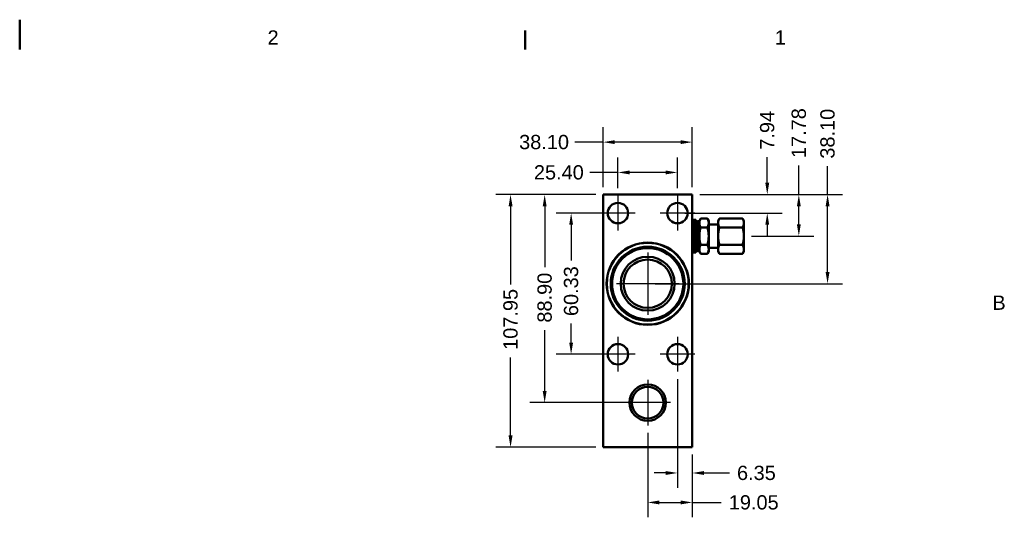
# Model space of a CAD drawing. Header units: millimetres. Extents: x 7 to 857, y -1 to 540.
# Tile 4 of 4: x 432 to 852, y 327 to 540. Entities that reach past the tile are written whole.
import ezdxf

# ---------------------------------------------------------------- set-up
doc = ezdxf.new("R2010")
doc.units = ezdxf.units.MM
doc.header["$LTSCALE"] = 2
doc.layers.get('0').update_dxf_attribs({"lineweight": 25})
for name, color, linetype, lineweight in [('Border_0', 7, 'Continuous', 50), ('Border_2', 7, 'Continuous', 50), ('Center Mark(CL)', 7, 'Continuous', 25), ('Dimensions(CL)', 7, 'Continuous', 25), ('Visible Edges(CL)', 7, 'Continuous', 50)]:
    doc.layers.add(name, color=color, linetype=linetype, lineweight=lineweight)
doc.styles.add('ALIGNED-CL', font='arial.ttf')
doc.dimstyles.new('MM-2PLC-CL', dxfattribs={"dimscale": 2, "dimtxt": 3.048, "dimasz": 2.5, "dimexe": 3.175, "dimexo": 1.5875, "dimgap": 1.6002, "dimtad": 0, "dimtoh": 1, "dimrnd": 1e-08, "dimzin": 0, "dimdsep": 46, "dimtxsty": 'ALIGNED-CL', "dimcen": 0.09, "dimdle": 10, "dimclrd": 7, "dimclre": 7, "dimclrt": 250, "dimadec": 1, "dimazin": 0, "dimtfac": 1, "dimtofl": 0, "dimtmove": 0, "dimatfit": 3, "dimfxl": 0, "dimtolj": 1, "dimtzin": 0, "dimlwd": 25, "dimlwe": 25, "dimarcsym": 0})

# ---------------------------------------------------------------- blocks, each defined once
blk = doc.blocks.new('Borders Default Border')
at = {"layer": 'Border_0'}
blk.add_line((323.85, 263.65), (323.85, 267.72), dxfattribs=at)
at = {"layer": 'Border_0', "flags": 128}
blk.add_lwpolyline([(215.9, 270), (215.9, 263.65)], dxfattribs=at)
at = {"layer": 'Border_2', "char_height": 3.05, "attachment_point": 7, "style": 'ALIGNED-CL'}
for s, insert in [('2', (268.82, 264.67)), ('1', (377.13, 264.67)), ('B', (423.59, 208.02))]:
    blk.add_mtext(s, dxfattribs=dict(at, insert=insert))
blk = doc.blocks.new('*D25')
at = {"layer": 'Defpoints', "color": 0, "linetype": 'Continuous'}
for p in [(687.29, 457.37), (667.29, 397.05), (687.29, 397.05)]:
    blk.add_point(p, dxfattribs=at)
at = {"layer": 'Dimensions(CL)', "color": 7, "linetype": 'Continuous', "lineweight": 25}
for p, q in [((684.12, 457.37), (660.94, 457.37)), ((667.29, 452.37), (667.29, 437.17)), ((667.29, 402.05), (667.29, 410.17)), ((684.12, 397.05), (660.94, 397.05))]:
    blk.add_line(p, q, dxfattribs=at)
at = {"layer": 'Dimensions(CL)', "color": 7, "linetype": 'Continuous'}
for points in [[(666.46, 452.37), (668.12, 452.37), (667.29, 457.37)], [(666.46, 402.05), (668.12, 402.05), (667.29, 397.05)]]:
    blk.add_solid(points, dxfattribs=at)
at = {"layer": 'Dimensions(CL)', "color": 250, "linetype": 'Continuous', "lineweight": 25, "insert": (667.29, 413.37), "char_height": 6.096, "attachment_point": 4, "rotation": 90, "style": 'ALIGNED-CL'}
blk.add_mtext('\\A1;60.33', dxfattribs=at)
blk = doc.blocks.new('*D26')
at = {"layer": 'Defpoints', "color": 0, "linetype": 'Continuous'}
for p in [(641.42, 465.31), (680.94, 465.31), (680.94, 357.36)]:
    blk.add_point(p, dxfattribs=at)
at = {"layer": 'Dimensions(CL)', "color": 7, "linetype": 'Continuous', "lineweight": 25}
for p, q in [((677.77, 465.31), (635.07, 465.31)), ((641.42, 460.31), (641.42, 426.92)), ((641.42, 362.36), (641.42, 395.74)), ((677.77, 357.36), (635.07, 357.36))]:
    blk.add_line(p, q, dxfattribs=at)
at = {"layer": 'Dimensions(CL)', "color": 7, "linetype": 'Continuous'}
for points in [[(640.59, 460.31), (642.26, 460.31), (641.42, 465.31)], [(640.59, 362.36), (642.26, 362.36), (641.42, 357.36)]]:
    blk.add_solid(points, dxfattribs=at)
at = {"layer": 'Dimensions(CL)', "color": 250, "linetype": 'Continuous', "lineweight": 25, "insert": (641.42, 398.94), "char_height": 6.096, "attachment_point": 4, "rotation": 90, "style": 'ALIGNED-CL'}
blk.add_mtext('\\A1;107.95', dxfattribs=at)
blk = doc.blocks.new('*D27')
at = {"layer": 'Defpoints', "color": 0, "linetype": 'Continuous'}
for p in [(712.69, 389.63), (719.04, 357.36), (712.69, 346.34)]:
    blk.add_point(p, dxfattribs=at)
at = {"layer": 'Dimensions(CL)', "color": 7, "linetype": 'Continuous', "lineweight": 25}
for p, q in [((712.69, 386.45), (712.69, 339.99)), ((719.04, 354.18), (719.04, 339.99)), ((707.69, 346.34), (702.69, 346.34)), ((724.04, 346.34), (734.92, 346.34))]:
    blk.add_line(p, q, dxfattribs=at)
at = {"layer": 'Dimensions(CL)', "color": 7, "linetype": 'Continuous'}
for points in [[(707.69, 347.17), (707.69, 345.5), (712.69, 346.34)], [(724.04, 347.17), (724.04, 345.5), (719.04, 346.34)]]:
    blk.add_solid(points, dxfattribs=at)
at = {"layer": 'Dimensions(CL)', "color": 250, "linetype": 'Continuous', "lineweight": 25, "insert": (738.12, 346.34), "char_height": 6.096, "attachment_point": 4, "style": 'ALIGNED-CL'}
blk.add_mtext('\\A1;6.35', dxfattribs=at)
blk = doc.blocks.new('*D28')
at = {"layer": 'Defpoints', "color": 0, "linetype": 'Continuous'}
for p in [(699.99, 366.62), (719.04, 357.36), (699.99, 333.75)]:
    blk.add_point(p, dxfattribs=at)
at = {"layer": 'Dimensions(CL)', "color": 7, "linetype": 'Continuous', "lineweight": 25}
for p, q in [((699.99, 363.44), (699.99, 327.4)), ((719.04, 354.18), (719.04, 327.4)), ((704.99, 333.75), (714.04, 333.75)), ((719.04, 333.75), (731.41, 333.75))]:
    blk.add_line(p, q, dxfattribs=at)
at = {"layer": 'Dimensions(CL)', "color": 7, "linetype": 'Continuous'}
for points in [[(704.99, 334.58), (704.99, 332.92), (699.99, 333.75)], [(714.04, 334.58), (714.04, 332.92), (719.04, 333.75)]]:
    blk.add_solid(points, dxfattribs=at)
at = {"layer": 'Dimensions(CL)', "color": 250, "linetype": 'Continuous', "lineweight": 25, "insert": (734.61, 333.75), "char_height": 6.096, "attachment_point": 4, "style": 'ALIGNED-CL'}
blk.add_mtext('\\A1;19.05', dxfattribs=at)
blk = doc.blocks.new('*D29')
at = {"layer": 'Defpoints', "color": 0, "linetype": 'Continuous'}
for p in [(680.94, 465.31), (655.99, 376.41), (699.99, 376.41)]:
    blk.add_point(p, dxfattribs=at)
at = {"layer": 'Dimensions(CL)', "color": 7, "linetype": 'Continuous', "lineweight": 25}
for p, q in [((677.77, 465.31), (649.64, 465.31)), ((655.99, 460.31), (655.99, 434.34)), ((655.99, 381.41), (655.99, 407.38)), ((696.82, 376.41), (649.64, 376.41))]:
    blk.add_line(p, q, dxfattribs=at)
at = {"layer": 'Dimensions(CL)', "color": 7, "linetype": 'Continuous'}
for points in [[(655.16, 460.31), (656.82, 460.31), (655.99, 465.31)], [(655.16, 381.41), (656.82, 381.41), (655.99, 376.41)]]:
    blk.add_solid(points, dxfattribs=at)
at = {"layer": 'Dimensions(CL)', "color": 250, "linetype": 'Continuous', "lineweight": 25, "insert": (655.99, 410.58), "char_height": 6.096, "attachment_point": 4, "rotation": 90, "style": 'ALIGNED-CL'}
blk.add_mtext('\\A1;88.90', dxfattribs=at)
blk = doc.blocks.new('*D30')
at = {"layer": 'Defpoints', "color": 0, "linetype": 'Continuous'}
for p in [(719.04, 465.31), (741.07, 447.53), (764.53, 447.53)]:
    blk.add_point(p, dxfattribs=at)
at = {"layer": 'Dimensions(CL)', "color": 7, "linetype": 'Continuous', "lineweight": 25}
for p, q in [((764.53, 465.31), (764.53, 477.69)), ((722.22, 465.31), (770.88, 465.31)), ((764.53, 452.53), (764.53, 460.31)), ((744.25, 447.53), (770.88, 447.53))]:
    blk.add_line(p, q, dxfattribs=at)
at = {"layer": 'Dimensions(CL)', "color": 7, "linetype": 'Continuous'}
for points in [[(763.7, 460.31), (765.36, 460.31), (764.53, 465.31)], [(763.7, 452.53), (765.36, 452.53), (764.53, 447.53)]]:
    blk.add_solid(points, dxfattribs=at)
at = {"layer": 'Dimensions(CL)', "color": 250, "linetype": 'Continuous', "lineweight": 25, "insert": (764.53, 480.89), "char_height": 6.096, "attachment_point": 4, "rotation": 90, "style": 'ALIGNED-CL'}
blk.add_mtext('\\A1;17.78', dxfattribs=at)
blk = doc.blocks.new('*D31')
at = {"layer": 'Defpoints', "color": 0, "linetype": 'Continuous'}
for p in [(719.04, 465.31), (712.69, 457.37), (751.04, 457.37)]:
    blk.add_point(p, dxfattribs=at)
at = {"layer": 'Dimensions(CL)', "color": 7, "linetype": 'Continuous', "lineweight": 25}
for p, q in [((751.04, 470.31), (751.04, 481.26)), ((722.22, 465.31), (757.39, 465.31)), ((715.87, 457.37), (757.39, 457.37)), ((751.04, 452.37), (751.04, 447.37))]:
    blk.add_line(p, q, dxfattribs=at)
at = {"layer": 'Dimensions(CL)', "color": 7, "linetype": 'Continuous'}
for points in [[(750.21, 470.31), (751.87, 470.31), (751.04, 465.31)], [(750.21, 452.37), (751.87, 452.37), (751.04, 457.37)]]:
    blk.add_solid(points, dxfattribs=at)
at = {"layer": 'Dimensions(CL)', "color": 250, "linetype": 'Continuous', "lineweight": 25, "insert": (751.04, 484.46), "char_height": 6.096, "attachment_point": 4, "rotation": 90, "style": 'ALIGNED-CL'}
blk.add_mtext('\\A1;7.94', dxfattribs=at)
blk = doc.blocks.new('*D32')
at = {"layer": 'Defpoints', "color": 0, "linetype": 'Continuous'}
for p in [(719.04, 465.31), (699.99, 427.21), (776.8, 427.21)]:
    blk.add_point(p, dxfattribs=at)
at = {"layer": 'Dimensions(CL)', "color": 7, "linetype": 'Continuous', "lineweight": 25}
for p, q in [((776.8, 465.31), (776.8, 477.42)), ((722.22, 465.31), (783.15, 465.31)), ((776.8, 432.21), (776.8, 460.31)), ((703.17, 427.21), (783.15, 427.21))]:
    blk.add_line(p, q, dxfattribs=at)
at = {"layer": 'Dimensions(CL)', "color": 7, "linetype": 'Continuous'}
for points in [[(775.97, 460.31), (777.64, 460.31), (776.8, 465.31)], [(775.97, 432.21), (777.64, 432.21), (776.8, 427.21)]]:
    blk.add_solid(points, dxfattribs=at)
at = {"layer": 'Dimensions(CL)', "color": 250, "linetype": 'Continuous', "lineweight": 25, "insert": (776.8, 480.62), "char_height": 6.096, "attachment_point": 4, "rotation": 90, "style": 'ALIGNED-CL'}
blk.add_mtext('\\A1;38.10', dxfattribs=at)
blk = doc.blocks.new('*D33')
at = {"layer": 'Defpoints', "color": 0, "linetype": 'Continuous'}
for p in [(712.69, 474.74), (687.29, 464.79), (712.69, 464.79)]:
    blk.add_point(p, dxfattribs=at)
at = {"layer": 'Dimensions(CL)', "color": 7, "linetype": 'Continuous', "lineweight": 25}
for p, q in [((687.29, 467.96), (687.29, 481.09)), ((712.69, 467.96), (712.69, 481.09)), ((687.29, 474.74), (675.23, 474.74)), ((707.69, 474.74), (692.29, 474.74))]:
    blk.add_line(p, q, dxfattribs=at)
at = {"layer": 'Dimensions(CL)', "color": 7, "linetype": 'Continuous'}
for points in [[(692.29, 475.57), (692.29, 473.91), (687.29, 474.74)], [(707.69, 475.57), (707.69, 473.91), (712.69, 474.74)]]:
    blk.add_solid(points, dxfattribs=at)
at = {"layer": 'Dimensions(CL)', "color": 250, "linetype": 'Continuous', "lineweight": 25, "insert": (651.38, 474.74), "char_height": 6.096, "attachment_point": 4, "style": 'ALIGNED-CL'}
blk.add_mtext('\\A1;25.40', dxfattribs=at)
blk = doc.blocks.new('*D34')
at = {"layer": 'Defpoints', "color": 0, "linetype": 'Continuous'}
for p in [(719.04, 487.69), (680.94, 465.31), (719.04, 465.31)]:
    blk.add_point(p, dxfattribs=at)
at = {"layer": 'Dimensions(CL)', "color": 7, "linetype": 'Continuous', "lineweight": 25}
for p, q in [((680.94, 468.48), (680.94, 494.04)), ((719.04, 468.48), (719.04, 494.04)), ((680.94, 487.69), (668.83, 487.69)), ((714.04, 487.69), (685.94, 487.69))]:
    blk.add_line(p, q, dxfattribs=at)
at = {"layer": 'Dimensions(CL)', "color": 7, "linetype": 'Continuous'}
for points in [[(685.94, 488.52), (685.94, 486.86), (680.94, 487.69)], [(714.04, 488.52), (714.04, 486.86), (719.04, 487.69)]]:
    blk.add_solid(points, dxfattribs=at)
at = {"layer": 'Dimensions(CL)', "color": 250, "linetype": 'Continuous', "lineweight": 25, "insert": (645.08, 487.69), "char_height": 6.096, "attachment_point": 4, "style": 'ALIGNED-CL'}
blk.add_mtext('\\A1;38.10', dxfattribs=at)

msp = doc.modelspace()

# ---------------------------------------------------------------- linework, layer by layer
at = {"layer": 'Center Mark(CL)', "linetype": 'Continuous'}
for p, q in [((687.291, 464.787), (687.291, 449.953)), ((712.691, 464.787), (712.691, 449.953)), ((694.708, 457.37), (679.875, 457.37)), ((720.108, 457.37), (705.275, 457.37)), ((699.991, 440.574), (699.991, 413.841)), ((713.358, 427.208), (686.625, 427.208)), ((687.291, 404.462), (687.291, 389.628)), ((712.691, 404.462), (712.691, 389.628)), ((694.708, 397.045), (679.875, 397.045)), ((720.108, 397.045), (705.275, 397.045)), ((699.991, 386.199), (699.991, 366.616)), ((709.783, 376.408), (690.2, 376.408))]:
    msp.add_line(p, q, dxfattribs=at)
at = {"layer": 'Visible Edges(CL)'}
for p, q in [((680.941, 465.308), (719.041, 465.308)), ((680.941, 357.358), (680.941, 465.308)), ((719.041, 465.308), (719.041, 357.358)), ((719.041, 452.678), (719.541, 454.528)), ((719.541, 440.528), (719.541, 454.528)), ((719.541, 454.528), (720.541, 454.528)), ((720.541, 440.528), (720.541, 454.528)), ((721.041, 452.678), (720.541, 454.528)), ((722.041, 454.028), (722.622, 455.033)), ((722.622, 455.033), (725.461, 455.033)), ((726.041, 454.028), (725.461, 455.033)), ((730.071, 454.028), (730.652, 455.033)), ((730.652, 455.033), (740.491, 455.033)), ((741.071, 454.028), (740.491, 455.033)), ((721.041, 453.658), (721.261, 453.878)), ((721.041, 441.398), (721.041, 453.658)), ((721.261, 441.178), (721.261, 453.878)), ((721.261, 453.878), (722.041, 453.878)), ((722.041, 453.157), (722.041, 454.028)), ((722.041, 447.528), (722.041, 453.157)), ((722.622, 451.28), (725.461, 451.28)), ((726.041, 454.028), (726.041, 453.157)), ((726.041, 453.157), (726.041, 447.528)), ((726.041, 452.528), (730.071, 452.528)), ((730.071, 453.157), (730.071, 454.028)), ((730.071, 447.528), (730.071, 453.157)), ((730.652, 451.28), (740.491, 451.28)), ((741.071, 454.028), (741.071, 453.157)), ((741.071, 453.157), (741.071, 447.528)), ((722.041, 441.898), (722.041, 447.528)), ((726.041, 447.528), (726.041, 441.898)), ((730.071, 441.898), (730.071, 447.528)), ((741.071, 447.528), (741.071, 441.898)), ((719.041, 442.378), (719.541, 440.528)), ((721.041, 442.378), (720.541, 440.528)), ((722.041, 441.028), (722.041, 441.898)), ((722.622, 443.775), (725.461, 443.775)), ((726.041, 442.528), (730.071, 442.528)), ((726.041, 441.898), (726.041, 441.028)), ((730.071, 441.028), (730.071, 441.898)), ((730.652, 443.775), (740.491, 443.775)), ((741.071, 441.898), (741.071, 441.028)), ((719.541, 440.528), (720.541, 440.528)), ((721.041, 441.398), (721.261, 441.178)), ((721.261, 441.178), (722.041, 441.178)), ((722.041, 441.028), (722.622, 440.022)), ((722.622, 440.022), (725.461, 440.022)), ((726.041, 441.028), (725.461, 440.022)), ((730.071, 441.028), (730.652, 440.022)), ((730.652, 440.022), (740.491, 440.022)), ((741.071, 441.028), (740.491, 440.022)), ((719.041, 357.358), (680.941, 357.358))]:
    msp.add_line(p, q, dxfattribs=at)
for centre, radius in [((687.291, 457.37), 4.369), ((712.691, 457.37), 4.369), ((699.991, 427.208), 17.59), ((699.991, 427.208), 17.462), ((699.991, 427.208), 15.812), ((699.991, 427.208), 15.748), ((699.991, 427.208), 15.24), ((699.991, 427.208), 11.509), ((699.991, 427.208), 10.319), ((687.291, 397.045), 4.369), ((712.691, 397.045), 4.369), ((699.991, 376.408), 7.76), ((699.991, 376.408), 6.744)]:
    msp.add_circle(centre, radius, dxfattribs=at)
for points, weights in [([(722.041, 453.157), (722.041, 454.028), (722.622, 455.033)], [1, 1.03799156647, 1.00007075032]), ([(725.461, 455.033), (726.041, 454.028), (726.041, 453.157)], [1.00007075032, 1.03799156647, 1]), ([(730.071, 453.157), (730.071, 454.028), (730.652, 455.033)], [1, 1.03799156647, 1.00007075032]), ([(740.491, 455.033), (741.071, 454.028), (741.071, 453.157)], [1.00007075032, 1.03799156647, 1]), ([(722.622, 451.28), (722.041, 452.286), (722.041, 453.157)], [1.00007075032, 1.03799156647, 1]), ([(722.041, 447.528), (722.041, 449.269), (722.622, 451.28)], [1, 1.03799156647, 1.00007075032]), ([(726.041, 453.157), (726.041, 452.286), (725.461, 451.28)], [1, 1.03799156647, 1.00007075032]), ([(725.461, 451.28), (726.041, 449.269), (726.041, 447.528)], [1.00007075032, 1.03799156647, 1]), ([(730.652, 451.28), (730.071, 452.286), (730.071, 453.157)], [1.00007075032, 1.03799156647, 1]), ([(730.071, 447.528), (730.071, 449.269), (730.652, 451.28)], [1, 1.03799156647, 1.00007075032]), ([(741.071, 453.157), (741.071, 452.286), (740.491, 451.28)], [1, 1.03799156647, 1.00007075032]), ([(740.491, 451.28), (741.071, 449.269), (741.071, 447.528)], [1.00007075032, 1.03799156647, 1]), ([(722.622, 443.775), (722.041, 445.786), (722.041, 447.528)], [1.00007075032, 1.03799156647, 1]), ([(726.041, 447.528), (726.041, 445.786), (725.461, 443.775)], [1, 1.03799156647, 1.00007075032]), ([(730.652, 443.775), (730.071, 445.786), (730.071, 447.528)], [1.00007075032, 1.03799156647, 1]), ([(741.071, 447.528), (741.071, 445.786), (740.491, 443.775)], [1, 1.03799156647, 1.00007075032]), ([(722.041, 441.898), (722.041, 442.769), (722.622, 443.775)], [1, 1.03799156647, 1.00007075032]), ([(722.622, 440.022), (722.041, 441.028), (722.041, 441.898)], [1.00007075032, 1.03799156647, 1]), ([(725.461, 443.775), (726.041, 442.769), (726.041, 441.898)], [1.00007075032, 1.03799156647, 1]), ([(726.041, 441.898), (726.041, 441.028), (725.461, 440.022)], [1, 1.03799156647, 1.00007075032]), ([(730.071, 441.898), (730.071, 442.769), (730.652, 443.775)], [1, 1.03799156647, 1.00007075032]), ([(730.652, 440.022), (730.071, 441.028), (730.071, 441.898)], [1.00007075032, 1.03799156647, 1]), ([(740.491, 443.775), (741.071, 442.769), (741.071, 441.898)], [1.00007075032, 1.03799156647, 1]), ([(741.071, 441.898), (741.071, 441.028), (740.491, 440.022)], [1, 1.03799156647, 1.00007075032])]:
    msp.add_rational_spline(points, weights, degree=2, dxfattribs=at)

# ---------------------------------------------------------------- block references
at = {"xscale": 2, "yscale": 2, "zscale": 2}
msp.add_blockref('Borders Default Border', (0, 0), dxfattribs=at)

# ---------------------------------------------------------------- dimensions: what is measured, and where the dimension line sits
at = {"layer": 'Dimensions(CL)', "color": 7, "linetype": 'Continuous', "lineweight": 25}
for base, p1, p2, angle, override, picture, middle in [((764.529, 447.528), (719.041, 465.308), (741.071, 447.528), 270, {"dimtoh": 0, "dimdec": 2, "dimtp": 0, "dimtm": 0, "dimtdec": 2, "dimatfit": 2}, '*D30', (764.529, 490.897)), ((776.802, 427.208), (719.041, 465.308), (699.991, 427.208), 270, {"dimtoh": 0, "dimdec": 2, "dimtp": 0, "dimtm": 0, "dimtdec": 2, "dimatfit": 2}, '*D32', (776.802, 490.897)), ((751.041, 457.37), (719.041, 465.308), (712.691, 457.37), 270, {"dimtoh": 0, "dimdec": 2, "dimtp": 0, "dimtm": 0, "dimtdec": 2, "dimatfit": 1}, '*D31', (751.041, 492.344)), ((712.691, 474.741), (687.291, 464.787), (712.691, 464.787), 180, {"dimtoh": 0, "dimdec": 2, "dimtp": 0, "dimtm": 0, "dimtdec": 2, "dimatfit": 2}, '*D33', (661.702, 474.741)), ((641.425, 465.308), (680.941, 357.358), (680.941, 465.308), 90, {"dimtoh": 0, "dimdec": 2, "dimtp": 0, "dimtm": 0, "dimtdec": 2, "dimatfit": 1}, '*D26', (641.425, 411.333)), ((655.991, 376.408), (680.941, 465.308), (699.991, 376.408), 270, {"dimtoh": 0, "dimdec": 2, "dimtp": 0, "dimtm": 0, "dimtdec": 2, "dimatfit": 1}, '*D29', (655.991, 420.858)), ((667.291483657, 397.045157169), (687.291483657, 457.370157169), (687.291483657, 397.045157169), 90, {"dimtoh": 0, "dimdec": 2, "dimtp": 0, "dimtm": 0, "dimtdec": 2, "dimatfit": 1}, '*D25', (667.291483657, 423.667552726)), ((712.691, 346.338), (719.041, 357.358), (712.691, 389.628), 180, {"dimtoh": 0, "dimdec": 2, "dimtp": 0, "dimtm": 0, "dimtdec": 2, "dimatfit": 1}, '*D27', (746.077, 346.338)), ((699.991, 333.75), (719.041, 357.358), (699.991, 366.616), 180, {"dimtoh": 0, "dimdec": 2, "dimtp": 0, "dimtm": 0, "dimtdec": 2, "dimatfit": 2}, '*D28', (744.631, 333.75))]:
    dim = msp.add_linear_dim(base=base, p1=p1, p2=p2, angle=angle, dimstyle='MM-2PLC-CL', override=override, dxfattribs=at)
    dim.commit()
    dim.dimension.update_dxf_attribs({"geometry": picture, "text_midpoint": middle, "dimtype": 160})
dim = msp.add_linear_dim(base=(719.041, 487.689), p1=(680.941, 465.308), p2=(719.041, 465.308), dimstyle='MM-2PLC-CL', override={"dimtoh": 0, "dimdec": 2, "dimtp": 0, "dimtm": 0, "dimtdec": 2, "dimatfit": 2}, dxfattribs=at)
dim.commit()
dim.dimension.update_dxf_attribs({"geometry": '*D34', "text_midpoint": (655.352, 487.689), "dimtype": 160})

doc.saveas('drawing.dxf')
